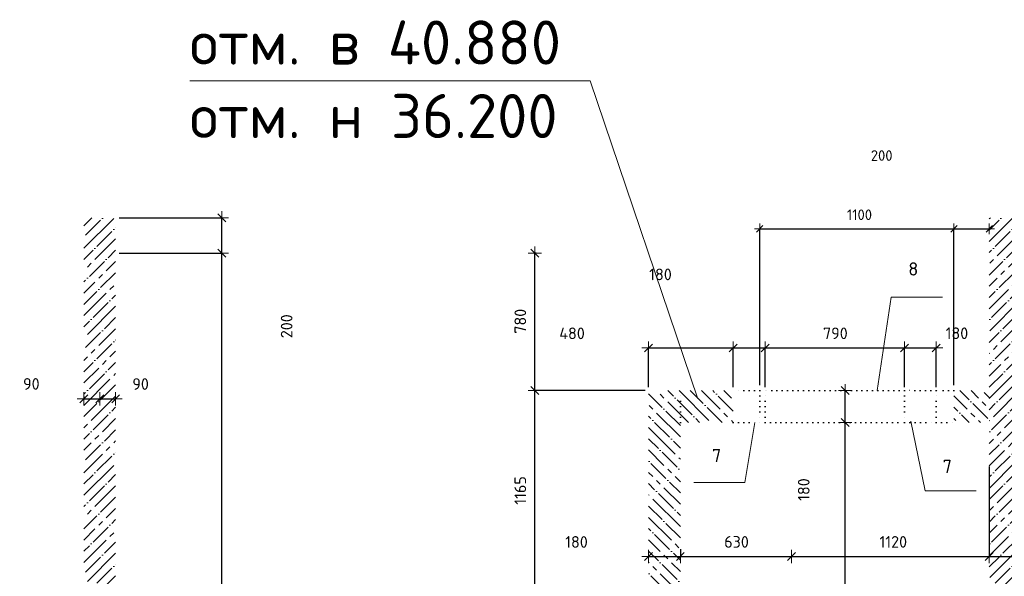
# Model space of a CAD drawing. Header units: millimetres. Extents: x 24180 to 99386, y -42598 to 25936.
# Tile 19 of 41: x 31446 to 37026, y 12067 to 15223. Entities that reach past the tile are written whole.
import ezdxf

# ---------------------------------------------------------------- set-up
doc = ezdxf.new("R2010")
doc.units = ezdxf.units.MM
doc.header["$PDMODE"] = 65
doc.linetypes.add('______5', pattern=[330, 240, -30, 30, -30])
doc.linetypes.add('______9', pattern=[30, 0, -30])
for name, color, linetype, lineweight in [('Standard', 7, 'Continuous', 25), ('Высотная отметки_ общее', 7, 'Continuous', 13), ('Размерная линия_ общее', 7, 'Continuous', 13), ('Размерная линия_ общее_1', 7, 'Continuous', 13), ('Стена_ общее', 7, 'Continuous', 35)]:
    doc.layers.add(name, color=color, linetype=linetype, lineweight=lineweight)
doc.layers.add('Осевая линия_ общее', color=7, linetype='______5', lineweight=13, true_color=0xa0a0a0)
doc.styles.add('ISOCPEUR', font='ISOCPEUR')
doc.dimstyles.new('DIMSTYLE_12', dxfattribs={"dimtxt": 60, "dimasz": 60, "dimexe": 0, "dimexo": 0, "dimgap": 30, "dimtad": 2, "dimdec": 0, "dimrnd": 5, "dimzin": 12, "dimdsep": 46, "dimtxsty": 'ISOCPEUR', "dimblk1": 'ALL_ML_STRICH', "dimblk2": 'ALL_ML_STRICH', "dimsah": 1, "dimcen": 0, "dimclrd": 7, "dimclre": 256, "dimclrt": 7, "dimadec": 0, "dimazin": 0, "dimtfac": 1, "dimtdec": 0, "dimtix": 1, "dimtmove": 2, "dimatfit": 3, "dimfxl": 0, "dimtzin": 0, "dimlwd": 0, "dimlwe": -3, "dimarcsym": 0})
doc.dimstyles.new('DIMSTYLE_13', dxfattribs={"dimtxt": 66, "dimasz": 75, "dimexe": 0, "dimexo": 0, "dimgap": 33, "dimtad": 0, "dimdec": 0, "dimrnd": 5, "dimzin": 12, "dimdsep": 46, "dimtxsty": 'ISOCPEUR', "dimblk1": 'ALL_ML_STRICH', "dimblk2": 'ALL_ML_STRICH', "dimsah": 1, "dimcen": 0, "dimclrd": 7, "dimclre": 256, "dimclrt": 7, "dimadec": 0, "dimazin": 0, "dimtfac": 1, "dimtdec": 0, "dimtix": 1, "dimtmove": 2, "dimatfit": 3, "dimfxl": 0, "dimtzin": 0, "dimlwd": 0, "dimlwe": -3, "dimarcsym": 0})
doc.dimstyles.new('DIMSTYLE_5', dxfattribs={"dimtxt": 66, "dimasz": 75, "dimexe": 0, "dimexo": 0, "dimgap": 33, "dimtad": 2, "dimdec": 0, "dimrnd": 5, "dimzin": 12, "dimdsep": 46, "dimtxsty": 'ISOCPEUR', "dimblk1": 'ALL_ML_STRICH', "dimblk2": 'ALL_ML_STRICH', "dimsah": 1, "dimcen": 0, "dimclrd": 7, "dimclre": 256, "dimclrt": 7, "dimadec": 0, "dimazin": 0, "dimtfac": 1, "dimtdec": 0, "dimtix": 1, "dimtmove": 2, "dimatfit": 3, "dimfxl": 0, "dimtzin": 0, "dimlwd": 0, "dimlwe": -3, "dimarcsym": 0})
doc.dimstyles.new('DIMSTYLE_7', dxfattribs={"dimtxt": 66, "dimasz": 75, "dimexe": 0, "dimexo": 0, "dimgap": 33, "dimtad": 2, "dimdec": 0, "dimrnd": 5, "dimzin": 12, "dimdsep": 46, "dimtxsty": 'ISOCPEUR', "dimblk1": 'ALL_ML_STRICH', "dimblk2": 'ALL_ML_STRICH', "dimsah": 1, "dimcen": 0, "dimclrd": 7, "dimclre": 256, "dimclrt": 7, "dimadec": 0, "dimazin": 0, "dimtfac": 1, "dimtdec": 0, "dimtix": 1, "dimtmove": 2, "dimatfit": 3, "dimfxl": 0, "dimtvp": 1.2, "dimtzin": 0, "dimlwd": 0, "dimlwe": -3, "dimarcsym": 0})
doc.dimstyles.new('DIMSTYLE_9', dxfattribs={"dimtxt": 66, "dimasz": 75, "dimexe": 0, "dimexo": 0, "dimgap": 33, "dimtad": 0, "dimdec": 0, "dimrnd": 5, "dimzin": 12, "dimdsep": 46, "dimtxsty": 'ISOCPEUR', "dimblk1": 'ALL_ML_STRICH', "dimblk2": 'ALL_ML_STRICH', "dimsah": 1, "dimcen": 0, "dimclrd": 7, "dimclre": 256, "dimclrt": 7, "dimadec": 0, "dimazin": 0, "dimtfac": 1, "dimtdec": 0, "dimtix": 1, "dimtmove": 2, "dimatfit": 3, "dimfxl": 0, "dimtvp": 1.2, "dimtzin": 0, "dimlwd": 0, "dimlwe": -3, "dimarcsym": 0})
pattern_1 = [(45, (0, 0), (-63.63961, 63.63961), [120, -15, 0, -15]), (45, (-31.82, 31.82), (-63.63961, 63.63961), [240, -30, 30, -30])]
pattern_2 = [(135, (0, 0), (-63.6396, -63.6396), [120, -15, 0, -15]), (135, (-31.82, -31.82), (-63.6396, -63.6396), [240, -30, 30, -30])]

# ---------------------------------------------------------------- blocks, each defined once
blk = doc.blocks.new('ALL_ML_STRICH')
at = {"color": 0, "linetype": 'ByBlock', "lineweight": -2}
for p, q in [((-1, 0), (0.5, 0)), ((-0.3, -0.3), (0.3, 0.3)), ((0, -0.5), (0, 0.5))]:
    blk.add_line(p, q, dxfattribs=at)
blk = doc.blocks.new('*D187')
at = {"layer": 'DEFPOINTS', "color": 7, "linetype": 'Continuous', "lineweight": 13, "transparency": 33554687}
for p in [(31810, 13106.1), (31810, 13074), (31900, 13101.5)]:
    blk.add_point(p, dxfattribs=at)
at = {"layer": 'Размерная линия_ общее', "color": 253, "linetype": 'Continuous', "lineweight": -2, "true_color": 0xa0a0a0, "transparency": 33554687}
for p, q in [((31810, 13086.1), (31810, 13074)), ((31900, 13081.5), (31900, 13074))]:
    blk.add_line(p, q, dxfattribs=at)
at = {"layer": 'Размерная линия_ общее', "color": 7, "linetype": 'Continuous', "lineweight": -2, "transparency": 33554687}
blk.add_line((31810, 13074), (31900, 13074), dxfattribs=at)
at = {"layer": 'Размерная линия_ общее', "color": 7, "linetype": 'Continuous', "lineweight": 13, "transparency": 33554687, "xscale": 75, "yscale": 75, "zscale": 75, "rotation": 180}
blk.add_blockref('ALL_ML_STRICH', (31810, 13074), dxfattribs=at)
at = {"layer": 'Размерная линия_ общее', "color": 7, "linetype": 'Continuous', "lineweight": 13, "transparency": 33554687, "xscale": 75, "yscale": 75, "zscale": 75}
blk.add_blockref('ALL_ML_STRICH', (31900, 13074), dxfattribs=at)
at = {"layer": 'Размерная линия_ общее', "color": 7, "linetype": 'Continuous', "lineweight": 13, "transparency": 33554687, "insert": (31512.2, 13158), "char_height": 66, "width": 132, "attachment_point": 5, "style": 'ISOCPEUR'}
blk.add_mtext('\\A1;{90}', dxfattribs=at)
blk = doc.blocks.new('*D188')
at = {"layer": 'DEFPOINTS', "color": 7, "linetype": 'Continuous', "lineweight": 13, "transparency": 33554687}
for p in [(31900, 13101.5), (31900, 13074), (31990, 13101.5)]:
    blk.add_point(p, dxfattribs=at)
at = {"layer": 'Размерная линия_ общее', "color": 253, "linetype": 'Continuous', "lineweight": -2, "true_color": 0xa0a0a0, "transparency": 33554687}
for p, q in [((31900, 13081.5), (31900, 13074)), ((31990, 13081.5), (31990, 13074))]:
    blk.add_line(p, q, dxfattribs=at)
at = {"layer": 'Размерная линия_ общее', "color": 7, "linetype": 'Continuous', "lineweight": -2, "transparency": 33554687}
blk.add_line((31900, 13074), (31990, 13074), dxfattribs=at)
at = {"layer": 'Размерная линия_ общее', "color": 7, "linetype": 'Continuous', "lineweight": 13, "transparency": 33554687, "xscale": 75, "yscale": 75, "zscale": 75, "rotation": 180}
blk.add_blockref('ALL_ML_STRICH', (31900, 13074), dxfattribs=at)
at = {"layer": 'Размерная линия_ общее', "color": 7, "linetype": 'Continuous', "lineweight": 13, "transparency": 33554687, "xscale": 75, "yscale": 75, "zscale": 75}
blk.add_blockref('ALL_ML_STRICH', (31990, 13074), dxfattribs=at)
at = {"layer": 'Размерная линия_ общее', "color": 7, "linetype": 'Continuous', "lineweight": 13, "transparency": 33554687, "insert": (32131.3, 13157.3), "char_height": 66, "width": 132, "attachment_point": 5, "style": 'ISOCPEUR'}
blk.add_mtext('\\A1;{90}', dxfattribs=at)
blk = doc.blocks.new('*D220')
at = {"layer": 'DEFPOINTS', "color": 7, "linetype": 'Continuous', "lineweight": 13, "transparency": 33554687}
for p in [(35010, 13120), (34366, 11955), (35010, 11955)]:
    blk.add_point(p, dxfattribs=at)
at = {"layer": 'Размерная линия_ общее', "color": 253, "linetype": 'Continuous', "lineweight": -2, "true_color": 0xa0a0a0, "transparency": 33554687}
for p, q in [((34990, 13120), (34366, 13120)), ((34990, 11955), (34366, 11955))]:
    blk.add_line(p, q, dxfattribs=at)
at = {"layer": 'Размерная линия_ общее', "color": 7, "linetype": 'Continuous', "lineweight": -2, "transparency": 33554687}
blk.add_line((34366, 11955), (34366, 13120), dxfattribs=at)
at = {"layer": 'Размерная линия_ общее', "color": 7, "linetype": 'Continuous', "lineweight": 13, "transparency": 33554687, "xscale": 75, "yscale": 75, "zscale": 75}
for p, rotation in [((34366, 13120), 90), ((34366, 11955), 270)]:
    blk.add_blockref('ALL_ML_STRICH', p, dxfattribs=dict(at, rotation=rotation))
at = {"layer": 'Размерная линия_ общее', "color": 7, "linetype": 'Continuous', "lineweight": 13, "transparency": 33554687, "insert": (34283, 12554), "char_height": 66, "width": 264, "attachment_point": 5, "rotation": 90, "style": 'ISOCPEUR'}
blk.add_mtext('\\A1;{1165}', dxfattribs=at)
blk = doc.blocks.new('*D221')
at = {"layer": 'DEFPOINTS', "color": 7, "linetype": 'Continuous', "lineweight": 13, "transparency": 33554687}
for p in [(34392.6, 13900), (34366, 13120), (35010, 13120)]:
    blk.add_point(p, dxfattribs=at)
at = {"layer": 'Размерная линия_ общее', "color": 253, "linetype": 'Continuous', "lineweight": -2, "true_color": 0xa0a0a0, "transparency": 33554687}
for p, q in [((34372.6, 13900), (34366, 13900)), ((34990, 13120), (34366, 13120))]:
    blk.add_line(p, q, dxfattribs=at)
at = {"layer": 'Размерная линия_ общее', "color": 7, "linetype": 'Continuous', "lineweight": -2, "transparency": 33554687}
blk.add_line((34366, 13120), (34366, 13900), dxfattribs=at)
at = {"layer": 'Размерная линия_ общее', "color": 7, "linetype": 'Continuous', "lineweight": 13, "transparency": 33554687, "xscale": 75, "yscale": 75, "zscale": 75}
for p, rotation in [((34366, 13900), 90), ((34366, 13120), 270)]:
    blk.add_blockref('ALL_ML_STRICH', p, dxfattribs=dict(at, rotation=rotation))
at = {"layer": 'Размерная линия_ общее', "color": 7, "linetype": 'Continuous', "lineweight": 13, "transparency": 33554687, "insert": (34283, 13513.3), "char_height": 66, "width": 198, "attachment_point": 5, "rotation": 90, "style": 'ISOCPEUR'}
blk.add_mtext('\\A1;{780}', dxfattribs=at)
blk = doc.blocks.new('*D245')
at = {"layer": 'DEFPOINTS', "color": 7, "linetype": 'Continuous', "lineweight": 13, "transparency": 33554687}
for p in [(35190, 12225.9), (35010, 12217.7), (35010, 12179.5)]:
    blk.add_point(p, dxfattribs=at)
at = {"layer": 'Размерная линия_ общее', "color": 253, "linetype": 'Continuous', "lineweight": -2, "true_color": 0xa0a0a0, "transparency": 33554687}
for p, q in [((35190, 12221.8), (35190, 12179.5)), ((35010, 12179.5), (35010, 12179.5))]:
    blk.add_line(p, q, dxfattribs=at)
at = {"layer": 'Размерная линия_ общее', "color": 7, "linetype": 'Continuous', "lineweight": -2, "transparency": 33554687}
blk.add_line((35010, 12179.5), (35190, 12179.5), dxfattribs=at)
at = {"layer": 'Размерная линия_ общее', "color": 7, "linetype": 'Continuous', "lineweight": 13, "transparency": 33554687, "xscale": 75, "yscale": 75, "zscale": 75, "rotation": 180}
blk.add_blockref('ALL_ML_STRICH', (35010, 12179.5), dxfattribs=at)
at = {"layer": 'Размерная линия_ общее', "color": 7, "linetype": 'Continuous', "lineweight": 13, "transparency": 33554687, "xscale": 75, "yscale": 75, "zscale": 75}
blk.add_blockref('ALL_ML_STRICH', (35190, 12179.5), dxfattribs=at)
at = {"layer": 'Размерная линия_ общее', "color": 7, "linetype": 'Continuous', "lineweight": 13, "transparency": 33554687, "insert": (34601.4, 12262.2), "char_height": 66, "width": 198, "attachment_point": 5, "style": 'ISOCPEUR'}
blk.add_mtext('\\A1;{180}', dxfattribs=at)
blk = doc.blocks.new('*D246')
at = {"layer": 'DEFPOINTS', "color": 7, "linetype": 'Continuous', "lineweight": 13, "transparency": 33554687}
for p in [(35190, 12225.9), (35190, 12179.5), (35820, 12199.9)]:
    blk.add_point(p, dxfattribs=at)
at = {"layer": 'Размерная линия_ общее', "color": 253, "linetype": 'Continuous', "lineweight": -2, "true_color": 0xa0a0a0, "transparency": 33554687}
for p, q in [((35190, 12221.8), (35190, 12179.5)), ((35820, 12179.5), (35820, 12179.5))]:
    blk.add_line(p, q, dxfattribs=at)
at = {"layer": 'Размерная линия_ общее', "color": 7, "linetype": 'Continuous', "lineweight": -2, "transparency": 33554687}
blk.add_line((35190, 12179.5), (35820, 12179.5), dxfattribs=at)
at = {"layer": 'Размерная линия_ общее', "color": 7, "linetype": 'Continuous', "lineweight": 13, "transparency": 33554687, "xscale": 75, "yscale": 75, "zscale": 75, "rotation": 180}
blk.add_blockref('ALL_ML_STRICH', (35190, 12179.5), dxfattribs=at)
at = {"layer": 'Размерная линия_ общее', "color": 7, "linetype": 'Continuous', "lineweight": 13, "transparency": 33554687, "xscale": 75, "yscale": 75, "zscale": 75}
blk.add_blockref('ALL_ML_STRICH', (35820, 12179.5), dxfattribs=at)
at = {"layer": 'Размерная линия_ общее', "color": 7, "linetype": 'Continuous', "lineweight": 13, "transparency": 33554687, "insert": (35508.3, 12262.5), "char_height": 66, "width": 198, "attachment_point": 5, "style": 'ISOCPEUR'}
blk.add_mtext('\\A1;{630}', dxfattribs=at)
blk = doc.blocks.new('*D247')
at = {"layer": 'DEFPOINTS', "color": 7, "linetype": 'Continuous', "lineweight": 13, "transparency": 33554687}
for p in [(36940, 12710), (35820, 12199.9), (35820, 12179.5)]:
    blk.add_point(p, dxfattribs=at)
at = {"layer": 'Размерная линия_ общее', "color": 253, "linetype": 'Continuous', "lineweight": -2, "true_color": 0xa0a0a0, "transparency": 33554687}
for p, q in [((36940, 12690), (36940, 12179.5)), ((35820, 12179.5), (35820, 12179.5))]:
    blk.add_line(p, q, dxfattribs=at)
at = {"layer": 'Размерная линия_ общее', "color": 7, "linetype": 'Continuous', "lineweight": -2, "transparency": 33554687}
blk.add_line((35820, 12179.5), (36940, 12179.5), dxfattribs=at)
at = {"layer": 'Размерная линия_ общее', "color": 7, "linetype": 'Continuous', "lineweight": 13, "transparency": 33554687, "xscale": 75, "yscale": 75, "zscale": 75, "rotation": 180}
blk.add_blockref('ALL_ML_STRICH', (35820, 12179.5), dxfattribs=at)
at = {"layer": 'Размерная линия_ общее', "color": 7, "linetype": 'Continuous', "lineweight": 13, "transparency": 33554687, "xscale": 75, "yscale": 75, "zscale": 75}
blk.add_blockref('ALL_ML_STRICH', (36940, 12179.5), dxfattribs=at)
at = {"layer": 'Размерная линия_ общее', "color": 7, "linetype": 'Continuous', "lineweight": 13, "transparency": 33554687, "insert": (36396.5, 12262.5), "char_height": 66, "width": 264, "attachment_point": 5, "style": 'ISOCPEUR'}
blk.add_mtext('\\A1;{1120}', dxfattribs=at)
blk = doc.blocks.new('*D248')
at = {"layer": 'DEFPOINTS', "color": 7, "linetype": 'Continuous', "lineweight": 13, "transparency": 33554687}
for p in [(36940, 12710), (37120, 12710), (36940, 12179.5)]:
    blk.add_point(p, dxfattribs=at)
at = {"layer": 'Размерная линия_ общее', "color": 253, "linetype": 'Continuous', "lineweight": -2, "true_color": 0xa0a0a0, "transparency": 33554687}
for p, q in [((36940, 12690), (36940, 12179.5)), ((37120, 12690), (37120, 12179.5))]:
    blk.add_line(p, q, dxfattribs=at)
at = {"layer": 'Размерная линия_ общее', "color": 7, "linetype": 'Continuous', "lineweight": -2, "transparency": 33554687}
blk.add_line((36940, 12179.5), (37120, 12179.5), dxfattribs=at)
at = {"layer": 'Размерная линия_ общее', "color": 7, "linetype": 'Continuous', "lineweight": 13, "transparency": 33554687, "xscale": 75, "yscale": 75, "zscale": 75, "rotation": 180}
blk.add_blockref('ALL_ML_STRICH', (36940, 12179.5), dxfattribs=at)
at = {"layer": 'Размерная линия_ общее', "color": 7, "linetype": 'Continuous', "lineweight": 13, "transparency": 33554687, "xscale": 75, "yscale": 75, "zscale": 75}
blk.add_blockref('ALL_ML_STRICH', (37120, 12179.5), dxfattribs=at)
at = {"layer": 'Размерная линия_ общее', "color": 7, "linetype": 'Continuous', "lineweight": 13, "transparency": 33554687, "insert": (36455.9, 11904.6), "char_height": 66, "width": 198, "attachment_point": 5, "style": 'ISOCPEUR'}
blk.add_mtext('\\A1;{180}', dxfattribs=at)
blk = doc.blocks.new('*D255')
at = {"layer": 'DEFPOINTS', "color": 7, "linetype": 'Continuous', "lineweight": 13, "transparency": 33554687}
for p in [(36100.4, 12940), (36100.4, 10280), (36124.5, 10280)]:
    blk.add_point(p, dxfattribs=at)
at = {"layer": 'Размерная линия_ общее', "color": 253, "linetype": 'Continuous', "lineweight": -2, "true_color": 0xa0a0a0, "transparency": 33554687}
for p, q in [((36120.4, 12940), (36124.5, 12940)), ((36120.4, 10280), (36124.5, 10280))]:
    blk.add_line(p, q, dxfattribs=at)
at = {"layer": 'Размерная линия_ общее', "color": 7, "linetype": 'Continuous', "lineweight": -2, "transparency": 33554687}
blk.add_line((36124.5, 10280), (36124.5, 12940), dxfattribs=at)
at = {"layer": 'Размерная линия_ общее', "color": 7, "linetype": 'Continuous', "lineweight": 13, "transparency": 33554687, "xscale": 75, "yscale": 75, "zscale": 75}
for p, rotation in [((36124.5, 12940), 90), ((36124.5, 10280), 270)]:
    blk.add_blockref('ALL_ML_STRICH', p, dxfattribs=dict(at, rotation=rotation))
at = {"layer": 'Размерная линия_ общее', "color": 7, "linetype": 'Continuous', "lineweight": 13, "transparency": 33554687, "insert": (36041.5, 11613.3), "char_height": 66, "width": 264, "attachment_point": 5, "rotation": 90, "style": 'ISOCPEUR'}
blk.add_mtext('\\A1;{2660}', dxfattribs=at)
blk = doc.blocks.new('*D256')
at = {"layer": 'DEFPOINTS', "color": 7, "linetype": 'Continuous', "lineweight": 13, "transparency": 33554687}
for p in [(36100.4, 13120), (36100.4, 12940), (36124.5, 12940)]:
    blk.add_point(p, dxfattribs=at)
at = {"layer": 'Размерная линия_ общее', "color": 253, "linetype": 'Continuous', "lineweight": -2, "true_color": 0xa0a0a0, "transparency": 33554687}
for p, q in [((36120.4, 13120), (36124.5, 13120)), ((36120.4, 12940), (36124.5, 12940))]:
    blk.add_line(p, q, dxfattribs=at)
at = {"layer": 'Размерная линия_ общее', "color": 7, "linetype": 'Continuous', "lineweight": -2, "transparency": 33554687}
blk.add_line((36124.5, 12940), (36124.5, 13120), dxfattribs=at)
at = {"layer": 'Размерная линия_ общее', "color": 7, "linetype": 'Continuous', "lineweight": 13, "transparency": 33554687, "xscale": 75, "yscale": 75, "zscale": 75}
for p, rotation in [((36124.5, 13120), 90), ((36124.5, 12940), 270)]:
    blk.add_blockref('ALL_ML_STRICH', p, dxfattribs=dict(at, rotation=rotation))
at = {"layer": 'Размерная линия_ общее', "color": 7, "linetype": 'Continuous', "lineweight": 13, "transparency": 33554687, "insert": (35889.2, 12559), "char_height": 66, "width": 198, "attachment_point": 5, "rotation": 90, "style": 'ISOCPEUR'}
blk.add_mtext('\\A1;{180}', dxfattribs=at)
blk = doc.blocks.new('*D257')
at = {"layer": 'DEFPOINTS', "color": 7, "linetype": 'Continuous', "lineweight": 13, "transparency": 33554687}
for p in [(35010, 13361.7), (35010, 13120), (35490, 13120)]:
    blk.add_point(p, dxfattribs=at)
at = {"layer": 'Размерная линия_ общее', "color": 253, "linetype": 'Continuous', "lineweight": -2, "true_color": 0xa0a0a0, "transparency": 33554687}
for p, q in [((35010, 13140), (35010, 13361.7)), ((35490, 13140), (35490, 13361.7))]:
    blk.add_line(p, q, dxfattribs=at)
at = {"layer": 'Размерная линия_ общее', "color": 7, "linetype": 'Continuous', "lineweight": -2, "transparency": 33554687}
blk.add_line((35010, 13361.7), (35490, 13361.7), dxfattribs=at)
at = {"layer": 'Размерная линия_ общее', "color": 7, "linetype": 'Continuous', "lineweight": 13, "transparency": 33554687, "xscale": 75, "yscale": 75, "zscale": 75, "rotation": 180}
blk.add_blockref('ALL_ML_STRICH', (35010, 13361.7), dxfattribs=at)
at = {"layer": 'Размерная линия_ общее', "color": 7, "linetype": 'Continuous', "lineweight": 13, "transparency": 33554687, "xscale": 75, "yscale": 75, "zscale": 75}
blk.add_blockref('ALL_ML_STRICH', (35490, 13361.7), dxfattribs=at)
at = {"layer": 'Размерная линия_ общее', "color": 7, "linetype": 'Continuous', "lineweight": 13, "transparency": 33554687, "insert": (34576.2, 13444.7), "char_height": 66, "width": 198, "attachment_point": 5, "style": 'ISOCPEUR'}
blk.add_mtext('\\A1;{480}', dxfattribs=at)
blk = doc.blocks.new('*D258')
at = {"layer": 'DEFPOINTS', "color": 7, "linetype": 'Continuous', "lineweight": 13, "transparency": 33554687}
for p in [(35490, 13361.7), (35490, 13120), (35670, 13120)]:
    blk.add_point(p, dxfattribs=at)
at = {"layer": 'Размерная линия_ общее', "color": 253, "linetype": 'Continuous', "lineweight": -2, "true_color": 0xa0a0a0, "transparency": 33554687}
for p, q in [((35490, 13140), (35490, 13361.7)), ((35670, 13140), (35670, 13361.7))]:
    blk.add_line(p, q, dxfattribs=at)
at = {"layer": 'Размерная линия_ общее', "color": 7, "linetype": 'Continuous', "lineweight": -2, "transparency": 33554687}
blk.add_line((35490, 13361.7), (35670, 13361.7), dxfattribs=at)
at = {"layer": 'Размерная линия_ общее', "color": 7, "linetype": 'Continuous', "lineweight": 13, "transparency": 33554687, "xscale": 75, "yscale": 75, "zscale": 75, "rotation": 180}
blk.add_blockref('ALL_ML_STRICH', (35490, 13361.7), dxfattribs=at)
at = {"layer": 'Размерная линия_ общее', "color": 7, "linetype": 'Continuous', "lineweight": 13, "transparency": 33554687, "xscale": 75, "yscale": 75, "zscale": 75}
blk.add_blockref('ALL_ML_STRICH', (35670, 13361.7), dxfattribs=at)
at = {"layer": 'Размерная линия_ общее', "color": 7, "linetype": 'Continuous', "lineweight": 13, "transparency": 33554687, "insert": (35077.4, 13778.7), "char_height": 66, "width": 198, "attachment_point": 5, "style": 'ISOCPEUR'}
blk.add_mtext('\\A1;{180}', dxfattribs=at)
blk = doc.blocks.new('*D259')
at = {"layer": 'DEFPOINTS', "color": 7, "linetype": 'Continuous', "lineweight": 13, "transparency": 33554687}
for p in [(35670, 13361.7), (35670, 13120), (36460, 13120)]:
    blk.add_point(p, dxfattribs=at)
at = {"layer": 'Размерная линия_ общее', "color": 253, "linetype": 'Continuous', "lineweight": -2, "true_color": 0xa0a0a0, "transparency": 33554687}
for p, q in [((35670, 13140), (35670, 13361.7)), ((36460, 13140), (36460, 13361.7))]:
    blk.add_line(p, q, dxfattribs=at)
at = {"layer": 'Размерная линия_ общее', "color": 7, "linetype": 'Continuous', "lineweight": -2, "transparency": 33554687}
blk.add_line((35670, 13361.7), (36460, 13361.7), dxfattribs=at)
at = {"layer": 'Размерная линия_ общее', "color": 7, "linetype": 'Continuous', "lineweight": 13, "transparency": 33554687, "xscale": 75, "yscale": 75, "zscale": 75, "rotation": 180}
blk.add_blockref('ALL_ML_STRICH', (35670, 13361.7), dxfattribs=at)
at = {"layer": 'Размерная линия_ общее', "color": 7, "linetype": 'Continuous', "lineweight": 13, "transparency": 33554687, "xscale": 75, "yscale": 75, "zscale": 75}
blk.add_blockref('ALL_ML_STRICH', (36460, 13361.7), dxfattribs=at)
at = {"layer": 'Размерная линия_ общее', "color": 7, "linetype": 'Continuous', "lineweight": 13, "transparency": 33554687, "insert": (36068.3, 13444.7), "char_height": 66, "width": 198, "attachment_point": 5, "style": 'ISOCPEUR'}
blk.add_mtext('\\A1;{790}', dxfattribs=at)
blk = doc.blocks.new('*D260')
at = {"layer": 'DEFPOINTS', "color": 7, "linetype": 'Continuous', "lineweight": 13, "transparency": 33554687}
for p in [(36460, 13361.7), (36460, 13120), (36640, 13120)]:
    blk.add_point(p, dxfattribs=at)
at = {"layer": 'Размерная линия_ общее', "color": 253, "linetype": 'Continuous', "lineweight": -2, "true_color": 0xa0a0a0, "transparency": 33554687}
for p, q in [((36460, 13140), (36460, 13361.7)), ((36640, 13140), (36640, 13361.7))]:
    blk.add_line(p, q, dxfattribs=at)
at = {"layer": 'Размерная линия_ общее', "color": 7, "linetype": 'Continuous', "lineweight": -2, "transparency": 33554687}
blk.add_line((36460, 13361.7), (36640, 13361.7), dxfattribs=at)
at = {"layer": 'Размерная линия_ общее', "color": 7, "linetype": 'Continuous', "lineweight": 13, "transparency": 33554687, "xscale": 75, "yscale": 75, "zscale": 75, "rotation": 180}
blk.add_blockref('ALL_ML_STRICH', (36460, 13361.7), dxfattribs=at)
at = {"layer": 'Размерная линия_ общее', "color": 7, "linetype": 'Continuous', "lineweight": 13, "transparency": 33554687, "xscale": 75, "yscale": 75, "zscale": 75}
blk.add_blockref('ALL_ML_STRICH', (36640, 13361.7), dxfattribs=at)
at = {"layer": 'Размерная линия_ общее', "color": 7, "linetype": 'Continuous', "lineweight": 13, "transparency": 33554687, "insert": (36757.2, 13445.3), "char_height": 66, "width": 198, "attachment_point": 5, "style": 'ISOCPEUR'}
blk.add_mtext('\\A1;{180}', dxfattribs=at)
blk = doc.blocks.new('*D262')
at = {"layer": 'DEFPOINTS', "color": 7, "linetype": 'Continuous', "lineweight": 13, "transparency": 33554687}
for p in [(31990, 13900), (31970, 8400), (32591.2, 8400)]:
    blk.add_point(p, dxfattribs=at)
at = {"layer": 'Размерная линия_ общее', "color": 253, "linetype": 'Continuous', "lineweight": -2, "true_color": 0xa0a0a0, "transparency": 33554687}
for p, q in [((32010, 13900), (32591.2, 13900)), ((31990, 8400), (32591.2, 8400))]:
    blk.add_line(p, q, dxfattribs=at)
at = {"layer": 'Размерная линия_ общее', "color": 7, "linetype": 'Continuous', "lineweight": -2, "transparency": 33554687}
blk.add_line((32591.2, 8400), (32591.2, 13900), dxfattribs=at)
at = {"layer": 'Размерная линия_ общее', "color": 7, "linetype": 'Continuous', "lineweight": 13, "transparency": 33554687, "xscale": 75, "yscale": 75, "zscale": 75}
for p, rotation in [((32591.2, 13900), 90), ((32591.2, 8400), 270)]:
    blk.add_blockref('ALL_ML_STRICH', p, dxfattribs=dict(at, rotation=rotation))
at = {"layer": 'Размерная линия_ общее', "color": 7, "linetype": 'Continuous', "lineweight": 13, "transparency": 33554687, "insert": (32508.2, 11153.3), "char_height": 66, "width": 264, "attachment_point": 5, "rotation": 90, "style": 'ISOCPEUR'}
blk.add_mtext('\\A1;{5500}', dxfattribs=at)
blk = doc.blocks.new('*D263')
at = {"layer": 'DEFPOINTS', "color": 7, "linetype": 'Continuous', "lineweight": 13, "transparency": 33554687}
for p in [(31990, 14100), (31990, 13900), (32591.2, 13900)]:
    blk.add_point(p, dxfattribs=at)
at = {"layer": 'Размерная линия_ общее', "color": 253, "linetype": 'Continuous', "lineweight": -2, "true_color": 0xa0a0a0, "transparency": 33554687}
for p, q in [((32010, 14100), (32591.2, 14100)), ((32010, 13900), (32591.2, 13900))]:
    blk.add_line(p, q, dxfattribs=at)
at = {"layer": 'Размерная линия_ общее', "color": 7, "linetype": 'Continuous', "lineweight": -2, "transparency": 33554687}
blk.add_line((32591.2, 13900), (32591.2, 14100), dxfattribs=at)
at = {"layer": 'Размерная линия_ общее', "color": 7, "linetype": 'Continuous', "lineweight": 13, "transparency": 33554687, "xscale": 75, "yscale": 75, "zscale": 75}
for p, rotation in [((32591.2, 14100), 90), ((32591.2, 13900), 270)]:
    blk.add_blockref('ALL_ML_STRICH', p, dxfattribs=dict(at, rotation=rotation))
at = {"layer": 'Размерная линия_ общее', "color": 7, "linetype": 'Continuous', "lineweight": 13, "transparency": 33554687, "insert": (32958.9, 13485), "char_height": 66, "width": 198, "attachment_point": 5, "rotation": 90, "style": 'ISOCPEUR'}
blk.add_mtext('\\A1;{200}', dxfattribs=at)
blk = doc.blocks.new('*D282')
at = {"layer": 'DEFPOINTS', "color": 7, "linetype": 'Continuous', "lineweight": 13, "transparency": 33554687}
for p in [(35640, 14037.2), (35640, 13120), (36740, 13120)]:
    blk.add_point(p, dxfattribs=at)
at = {"layer": 'Размерная линия_ общее_1', "color": 253, "linetype": 'Continuous', "lineweight": -2, "true_color": 0xa0a0a0, "transparency": 33554687}
for p, q in [((35640, 13150), (35640, 14037.2)), ((36740, 13150), (36740, 14037.2))]:
    blk.add_line(p, q, dxfattribs=at)
at = {"layer": 'Размерная линия_ общее_1', "color": 7, "linetype": 'Continuous', "lineweight": -2, "transparency": 33554687}
blk.add_line((35640, 14037.2), (36740, 14037.2), dxfattribs=at)
at = {"layer": 'Размерная линия_ общее_1', "color": 7, "linetype": 'Continuous', "lineweight": 13, "transparency": 33554687, "xscale": 60, "yscale": 60, "zscale": 60, "rotation": 180}
blk.add_blockref('ALL_ML_STRICH', (35640, 14037.2), dxfattribs=at)
at = {"layer": 'Размерная линия_ общее_1', "color": 7, "linetype": 'Continuous', "lineweight": 13, "transparency": 33554687, "xscale": 60, "yscale": 60, "zscale": 60}
blk.add_blockref('ALL_ML_STRICH', (36740, 14037.2), dxfattribs=at)
at = {"layer": 'Размерная линия_ общее_1', "color": 7, "linetype": 'Continuous', "lineweight": 13, "transparency": 33554687, "insert": (36205, 14117.2), "char_height": 60, "width": 240, "attachment_point": 5, "style": 'ISOCPEUR'}
blk.add_mtext('\\A1;{1100}', dxfattribs=at)
blk = doc.blocks.new('*D283')
at = {"layer": 'DEFPOINTS', "color": 7, "linetype": 'Continuous', "lineweight": 13, "transparency": 33554687}
for p in [(36740, 14037.2), (36940, 14010.6), (36740, 13120)]:
    blk.add_point(p, dxfattribs=at)
at = {"layer": 'Размерная линия_ общее_1', "color": 253, "linetype": 'Continuous', "lineweight": -2, "true_color": 0xa0a0a0, "transparency": 33554687}
for p, q in [((36740, 13150), (36740, 14037.2)), ((36940, 14037.2), (36940, 14037.2))]:
    blk.add_line(p, q, dxfattribs=at)
at = {"layer": 'Размерная линия_ общее_1', "color": 7, "linetype": 'Continuous', "lineweight": -2, "transparency": 33554687}
blk.add_line((36740, 14037.2), (36940, 14037.2), dxfattribs=at)
at = {"layer": 'Размерная линия_ общее_1', "color": 7, "linetype": 'Continuous', "lineweight": 13, "transparency": 33554687, "xscale": 60, "yscale": 60, "zscale": 60, "rotation": 180}
blk.add_blockref('ALL_ML_STRICH', (36740, 14037.2), dxfattribs=at)
at = {"layer": 'Размерная линия_ общее_1', "color": 7, "linetype": 'Continuous', "lineweight": 13, "transparency": 33554687, "xscale": 60, "yscale": 60, "zscale": 60}
blk.add_blockref('ALL_ML_STRICH', (36940, 14037.2), dxfattribs=at)
at = {"layer": 'Размерная линия_ общее_1', "color": 7, "linetype": 'Continuous', "lineweight": 13, "transparency": 33554687, "insert": (36330.9, 14452.6), "char_height": 60, "width": 180, "attachment_point": 5, "style": 'ISOCPEUR'}
blk.add_mtext('\\A1;{200}', dxfattribs=at)

msp = doc.modelspace()

# ---------------------------------------------------------------- hatches: boundary and pattern name
at = {"layer": 'Стена_ общее', "linetype": 'Continuous', "lineweight": 18, "transparency": 33554687}
h = msp.add_hatch(dxfattribs=at)
h.set_pattern_fill('__________539', scale=30, style=0, pattern_type=2)
h.set_pattern_definition(pattern_1)
h.paths.add_polyline_path([(31810, 14100), (31810, 8320), (31990, 8320), (31990, 14100)], flags=0)
h = msp.add_hatch(dxfattribs=at)
h.set_pattern_fill('__________539', scale=30, style=0, pattern_type=2)
h.set_pattern_definition(pattern_1)
h.paths.add_polyline_path([(36940, 14100), (36940, 9910), (37120, 9910), (37120, 14100)], flags=0)
h = msp.add_hatch(dxfattribs=at)
h.set_pattern_fill('__________540', scale=30, style=0, pattern_type=2)
h.set_pattern_definition(pattern_2)
h.paths.add_polyline_path([(35190, 11955), (35190, 13120), (35010, 13120), (35010, 11955)], flags=0)
h = msp.add_hatch(dxfattribs=at)
h.set_pattern_fill('__________540', scale=30, style=0, pattern_type=2)
h.set_pattern_definition(pattern_2)
h.paths.add_polyline_path([(35190, 12940), (35490, 12940), (35490, 13120), (35190, 13120)], flags=0)
h = msp.add_hatch(dxfattribs=at)
h.set_pattern_fill('__________540', scale=30, style=0, pattern_type=2)
h.set_pattern_definition(pattern_2)
h.paths.add_polyline_path([(36740, 13120), (36740, 12940), (36940, 12940), (36940, 13120)], flags=0)

# ---------------------------------------------------------------- linework, layer by layer
at = {"layer": 'Высотная отметки_ общее', "color": 7, "linetype": 'Continuous', "lineweight": 13, "transparency": 33554687}
msp.add_lwpolyline([(35288.3, 13073.1), (34678.3, 14876.9), (32410.2, 14876.9)], dxfattribs=at)
at = {"layer": 'Осевая линия_ общее', "color": 7, "linetype": 'Continuous', "lineweight": 13, "transparency": 33554687}
for points in [[(36304.5, 13120), (36384.7, 13650.7), (36674.7, 13650.7)], [(36496.8, 12947.1), (36577, 12551.1), (36867, 12551.1)], [(35612.2, 12940), (35556, 12599.1), (35266, 12599.1)]]:
    msp.add_lwpolyline(points, dxfattribs=at)
at = {"layer": 'Стена_ общее', "color": 7, "linetype": '______9', "lineweight": -3, "transparency": 33554687}
for p, q in [((35190, 12940), (35190, 13120)), ((35640, 13120), (35490, 13120)), ((35640, 13120), (35490, 13120)), ((35670, 13120), (35640, 13120)), ((35640, 13120), (35640, 12940)), ((35670, 13120), (35640, 13120)), ((35670, 13120), (35640, 13120)), ((36460, 13120), (35670, 13120)), ((35670, 12940), (35670, 13120)), ((36460, 13120), (35670, 13120)), ((36640, 13120), (36460, 13120)), ((36640, 13120), (36460, 13120)), ((36460, 13120), (36460, 12940)), ((36640, 13120), (36460, 13120)), ((36740, 13120), (36640, 13120)), ((36640, 12940), (36640, 13120)), ((36740, 13120), (36640, 13120)), ((35490, 12940), (35640, 12940)), ((35490, 12940), (35640, 12940)), ((35640, 12940), (35670, 12940)), ((35640, 12940), (35670, 12940)), ((35640, 12940), (35670, 12940)), ((35670, 12940), (36460, 12940)), ((35670, 12940), (36460, 12940)), ((36460, 12940), (36640, 12940)), ((36460, 12940), (36640, 12940)), ((36460, 12940), (36640, 12940)), ((36640, 12940), (36740, 12940)), ((36640, 12940), (36740, 12940))]:
    msp.add_line(p, q, dxfattribs=at)

# ---------------------------------------------------------------- texts
at = {"layer": 'Standard', "color": 7, "linetype": 'Continuous', "lineweight": 13, "transparency": 33554687, "char_height": 75, "width": 81.667, "attachment_point": 5, "style": 'ISOCPEUR'}
for s, insert in [('\\A1;{\\fISOCPEUR|i0|b0;\\H75.000000;\\W1.000000;\\C7;8}\\P', (36510.1, 13809.8)), ('\\A1;{\\fISOCPEUR|i0|b0;\\H75.000000;\\W1.000000;\\C7;7}\\P', (35395.3, 12752)), ('\\A1;{\\fISOCPEUR|i0|b0;\\H75.000000;\\W1.000000;\\C7;7}\\P', (36702.3, 12690.2))]:
    msp.add_mtext(s, dxfattribs=dict(at, insert=insert))
at = {"layer": 'Высотная отметки_ общее', "color": 7, "linetype": 'Continuous', "lineweight": 13, "transparency": 33554687, "char_height": 75, "style": 'ISOCPEUR'}
for s, insert, width, attachment_point in [('\\A1;{\\fISOCPEUR|i0|b0;\\H250.000000;\\W1.000000;\\C7;отм. в 40.880}\\P', (32410.2, 14968.5), 2247.126, 7), ('\\A1;{\\fISOCPEUR|i0|b0;\\H250.000000;\\W1.000000;\\C7;отм. н 36.200}\\P', (32410.2, 14801.9), 2222.093, 1)]:
    msp.add_mtext(s, dxfattribs=dict(at, insert=insert, width=width, attachment_point=attachment_point))

# ---------------------------------------------------------------- dimensions: what is measured, and where the dimension line sits
at = {"layer": 'Размерная линия_ общее', "color": 7, "linetype": 'Continuous', "lineweight": 13, "transparency": 33554687}
for base, p1, p2, dimstyle, picture, middle in [((32591.2, 14100), (32010, 13900), (32010, 14100), 'DIMSTYLE_13', '*D263', (32958.9, 13485)), ((32591.2, 13900), (31990, 8400), (32010, 13900), 'DIMSTYLE_5', '*D262', (32508.2, 11153.3)), ((34366, 13900), (34990, 13120), (34372.6, 13900), 'DIMSTYLE_5', '*D221', (34283, 13513.3)), ((34366, 13120), (34990, 11955), (34990, 13120), 'DIMSTYLE_5', '*D220', (34283, 12554)), ((36124.5, 13120), (36120.4, 12940), (36120.4, 13120), 'DIMSTYLE_7', '*D256', (35889.2, 12559)), ((36124.5, 12940), (36120.4, 10280), (36120.4, 12940), 'DIMSTYLE_5', '*D255', (36041.5, 11613.3))]:
    dim = msp.add_linear_dim(base=base, p1=p1, p2=p2, angle=90, dimstyle=dimstyle, override={"dimpost": '<>', "dimclrd": 7, "dimclre": 253, "dimclrt": 7, "dimlwd": 0, "dimlwe": 65533}, dxfattribs=at)
    dim.commit()
    dim.dimension.update_dxf_attribs({"geometry": picture, "text_midpoint": middle, "dimtype": 160})
for base, p1, p2, dimstyle, picture, middle in [((35670, 13361.7), (35490, 13140), (35670, 13140), 'DIMSTYLE_7', '*D258', (35077.4, 13778.7)), ((35490, 13361.7), (35010, 13140), (35490, 13140), 'DIMSTYLE_5', '*D257', (34576.2, 13444.7)), ((36460, 13361.7), (35670, 13140), (36460, 13140), 'DIMSTYLE_5', '*D259', (36068.3, 13444.7)), ((36640, 13361.7), (36460, 13140), (36640, 13140), 'DIMSTYLE_7', '*D260', (36757.2, 13445.3)), ((31900, 13074), (31810, 13086.1), (31900, 13081.5), 'DIMSTYLE_7', '*D187', (31512.2, 13158)), ((31990, 13074), (31900, 13081.5), (31990, 13081.5), 'DIMSTYLE_7', '*D188', (32131.3, 13157.3)), ((36940, 12179.5), (35820, 12179.5), (36940, 12690), 'DIMSTYLE_5', '*D247', (36396.5, 12262.5)), ((37120, 12179.5), (36940, 12690), (37120, 12690), 'DIMSTYLE_9', '*D248', (36455.9, 11904.6)), ((35190, 12179.5), (35010, 12179.5), (35190, 12221.8), 'DIMSTYLE_7', '*D245', (34601.4, 12262.2)), ((35820, 12179.5), (35190, 12221.8), (35820, 12179.5), 'DIMSTYLE_5', '*D246', (35508.3, 12262.5))]:
    dim = msp.add_linear_dim(base=base, p1=p1, p2=p2, dimstyle=dimstyle, override={"dimpost": '<>', "dimclrd": 7, "dimclre": 253, "dimclrt": 7, "dimlwd": 0, "dimlwe": 65533}, dxfattribs=at)
    dim.commit()
    dim.dimension.update_dxf_attribs({"geometry": picture, "text_midpoint": middle, "dimtype": 160})
at = {"layer": 'Размерная линия_ общее_1', "color": 7, "linetype": 'Continuous', "lineweight": 13, "transparency": 33554687}
for base, p1, p2, picture, middle in [((36940, 14037.2), (36740, 13150), (36940, 14037.2), '*D283', (36330.9, 14452.6)), ((36740, 14037.2), (35640, 13150), (36740, 13150), '*D282', (36205, 14117.2))]:
    dim = msp.add_linear_dim(base=base, p1=p1, p2=p2, dimstyle='DIMSTYLE_12', override={"dimpost": '<>', "dimclrd": 7, "dimclre": 253, "dimclrt": 7, "dimlwd": 0, "dimlwe": 65533}, dxfattribs=at)
    dim.commit()
    dim.dimension.update_dxf_attribs({"geometry": picture, "text_midpoint": middle, "dimtype": 160})

doc.saveas('drawing.dxf')
